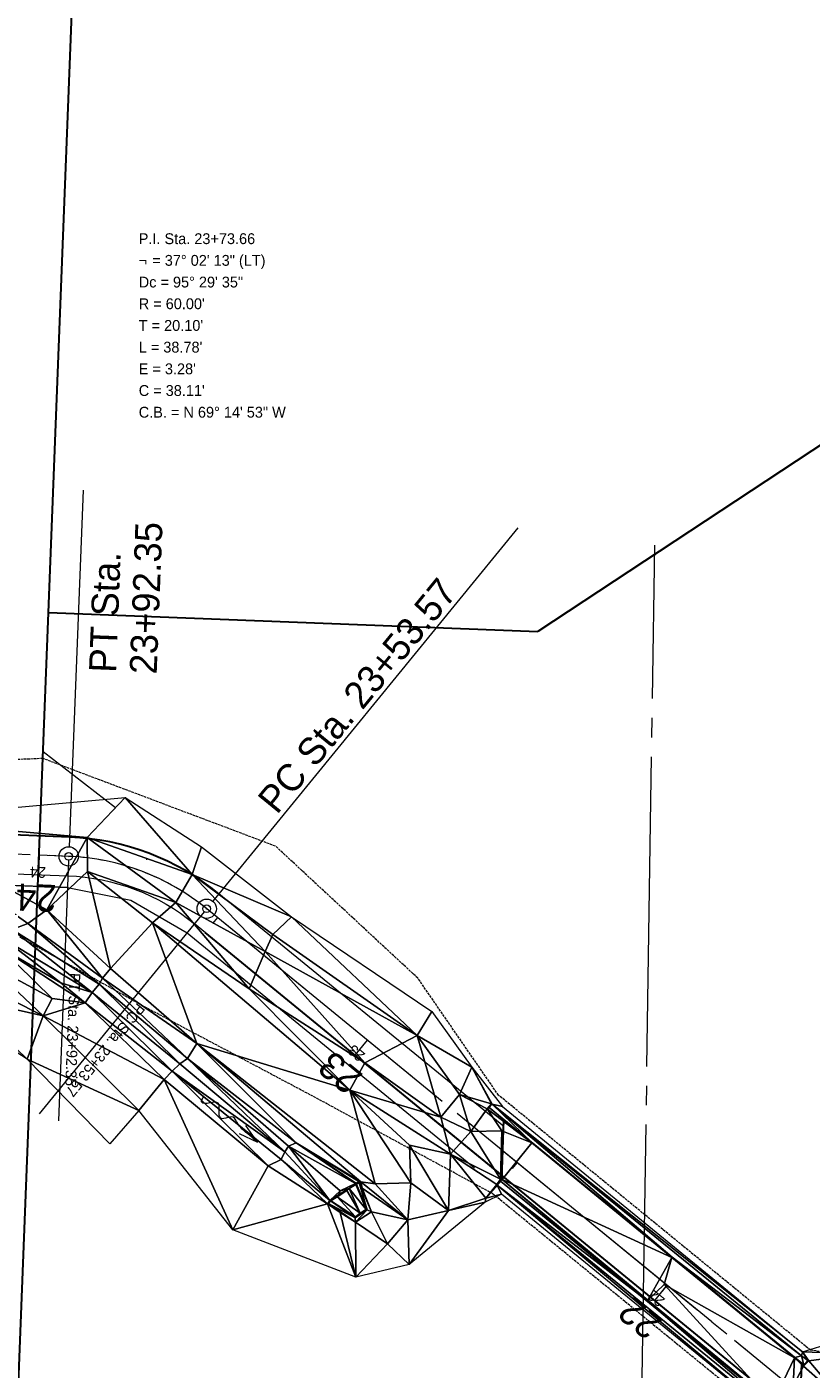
# Model space of a CAD drawing. Extents: x 2399984 to 2508823, y 556481 to 592637.
# Tile 77 of 158: x 2446080 to 2446283, y 557851 to 558197. Entities that reach past the tile are written whole.
import ezdxf
from ezdxf.enums import TextEntityAlignment as Align

# ---------------------------------------------------------------- set-up
doc = ezdxf.new("R2010")
doc.units = 0
doc.header["$MEASUREMENT"] = 0
for name, pattern in [('cl20', [100, 5, -5, 80, -5, 5]), ('cl50', [100, 7.5, -7.5, 70, -7.5, 7.5]), ('constlimit', [0.85, 0.65, -0.1, -0.1]), ('fencepr', [1, 0.925, 0.075])]:
    doc.linetypes.add(name, pattern=pattern)
for name, color, linetype, lineweight in [('BR_P_Slab_Object', 3, 'Continuous', 30), ('DR_X_Flow_Arrow', 151, 'Continuous', 0), ('DT_X_Triangles', 91, 'Continuous', 0), ('GE_P_CL_20', 7, 'cl20', 13), ('GE_P_CL_50', 7, 'cl50', 13), ('PV_P_Bikeway', 193, 'Continuous', 13), ('RD_P_Fence', 230, 'fencepr', 13), ('RW_P_Const_Limits', 120, 'constlimit', 0), ('RW_X_CL_20', 6, 'cl20', 0)]:
    doc.layers.add(name, color=color, linetype=linetype, lineweight=lineweight)
for name, color, linetype, lineweight, plot in [('GK_Visualization', 30, 'Continuous', 13, False), ('SC_Scratch1', 7, 'Continuous', 0, False), ('SC_Scratch2', 7, 'Continuous', 0, False)]:
    doc.layers.add(name, color=color, linetype=linetype, lineweight=lineweight, plot=plot)
doc.styles.add('Style-font30', font='font30.shx')
doc.styles.add('Style-font31', font='font31.shx')

# ---------------------------------------------------------------- blocks, each defined once
blk = doc.blocks.new('X_93')
at = {"layer": 'GK_Visualization', "color": 1, "linetype": 'Continuous', "lineweight": 0}
for p, q in [((-0.07, -0.07), (0.07, 0.07)), ((-0.07, 0.07), (0.07, -0.07))]:
    blk.add_line(p, q, dxfattribs=at)
blk = doc.blocks.new('X_94')
at = {"layer": 'GK_Visualization', "color": 1, "linetype": 'Continuous', "lineweight": 0}
for p, q in [((-0.07, -0.07), (0.07, 0.07)), ((-0.07, 0.07), (0.07, -0.07))]:
    blk.add_line(p, q, dxfattribs=at)
blk = doc.blocks.new('SURVPN-CROSS_16')
at = {"layer": 'GK_Visualization', "color": 30, "linetype": 'Continuous', "lineweight": 0}
for p, q in [((0.07, 0), (-0.07, 0)), ((0, 0.07), (0, -0.07))]:
    blk.add_line(p, q, dxfattribs=at)
blk = doc.blocks.new('SURVPN-CROSS_17')
at = {"layer": 'GK_Visualization', "color": 30, "linetype": 'Continuous', "lineweight": 0}
for p, q in [((0.07, 0), (-0.07, 0)), ((0, 0.07), (0, -0.07))]:
    blk.add_line(p, q, dxfattribs=at)
blk = doc.blocks.new('SURVPN-CROSS_18')
at = {"layer": 'GK_Visualization', "color": 30, "linetype": 'Continuous', "lineweight": 0}
for p, q in [((0.07, 0), (-0.07, 0)), ((0, 0.07), (0, -0.07))]:
    blk.add_line(p, q, dxfattribs=at)
blk = doc.blocks.new('SURVPN-CROSS_19')
at = {"layer": 'GK_Visualization', "color": 30, "linetype": 'Continuous', "lineweight": 0}
for p, q in [((0.07, 0), (-0.07, 0)), ((0, 0.07), (0, -0.07))]:
    blk.add_line(p, q, dxfattribs=at)
blk = doc.blocks.new('DFL-X')
at = {"layer": 'DR_X_Flow_Arrow', "color": 151, "linetype": 'Continuous', "lineweight": 0, "flags": 128}
blk.add_lwpolyline([(-0.08, -0.0214), (0, 0), (-0.08, 0.0215)], dxfattribs=at)
at = {"layer": 'DR_X_Flow_Arrow', "color": 151, "linetype": 'Continuous', "lineweight": 0}
blk.add_open_spline([(0, 0), (-0.0277, 0.0001), (-0.0554, 0.0002), (-0.0831, 0.0002), (-0.0943, 0.0003), (-0.1052, 0.005), (-0.116, 0.0077), (-0.1231, 0.0095), (-0.1299, 0.0131), (-0.1368, 0.015), (-0.1546, 0.0198), (-0.1637, -0.0202), (-0.1793, -0.0218), (-0.1969, -0.0235), (-0.2127, 0.0182), (-0.2278, 0.0195), (-0.2442, 0.0209), (-0.265, -0.0281), (-0.2838, -0.0218), (-0.2905, -0.0195), (-0.2867, 0.0007), (-0.2951, 0.0006), (-0.3134, 0.0004), (-0.3317, 0.0002), (-0.35, 0)], degree=3, knots=[0, 0, 0, 0, 0.203531, 0.203531, 0.203531, 0.286234, 0.286234, 0.286234, 0.340272, 0.340272, 0.340272, 0.477755, 0.477755, 0.477755, 0.633727, 0.633727, 0.633727, 0.804111, 0.804111, 0.804111, 0.865463, 0.865463, 0.865463, 1, 1, 1, 1], dxfattribs=at)

msp = doc.modelspace()

# ---------------------------------------------------------------- linework, layer by layer
at = {"layer": 'BR_P_Slab_Object'}
for p, q in [((2446202.81, 557899.62), (2446203.33, 557915.17)), ((2446279.74, 557836.14), (2446280.27, 557852.34))]:
    msp.add_line(p, q, dxfattribs=at)
at = {"layer": 'GE_P_CL_20'}
for p, q in [((2446090.92, 557983.12), (2446022.86, 557985.77)), ((2446555.11, 557619.22), (2446126.56, 557969.61))]:
    msp.add_line(p, q, dxfattribs=at)
at = {"layer": 'GE_P_CL_20', "linetype": 'Continuous'}
for p, q in [((2446083.27, 557983.41), (2446083.19, 557981.42)), ((2446090.88, 557982.12), (2446088.25, 557914.82)), ((2446125.92, 557968.84), (2446083.25, 557916.65)), ((2446129.32, 557967.36), (2446128.05, 557965.81)), ((2446168.03, 557935.71), (2446166.76, 557934.16)), ((2446206.73, 557904.06), (2446205.47, 557902.51)), ((2446245.44, 557872.41), (2446244.18, 557870.86))]:
    msp.add_line(p, q, dxfattribs=at)
for centre in [(2446090.92, 557983.12), (2446126.56, 557969.61)]:
    msp.add_circle(centre, 1, dxfattribs=at)
at = {"layer": 'GE_P_CL_20'}
msp.add_arc((2446088.58, 557923.16), 60, 50.7295, 87.7664, dxfattribs=at)
at = {"layer": 'GE_P_CL_50', "linetype": 'Continuous'}
for p, q in [((2446094.61, 558077.69), (2446091.01, 557985.61)), ((2446206.97, 558067.96), (2446128.14, 557971.55)), ((2446083.27, 557983.41), (2446083.08, 557978.42)), ((2446168.03, 557935.71), (2446164.86, 557931.84)), ((2446245.44, 557872.41), (2446242.28, 557868.54))]:
    msp.add_line(p, q, dxfattribs=at)
at = {"layer": 'GE_P_CL_50'}
for p, q in [((2446090.92, 557983.12), (2446022.86, 557985.77)), ((2446555.11, 557619.22), (2446129.32, 557967.36))]:
    msp.add_line(p, q, dxfattribs=at)
at = {"layer": 'GE_P_CL_50', "linetype": 'Continuous'}
for centre in [(2446090.92, 557983.12), (2446126.56, 557969.61)]:
    msp.add_circle(centre, 2.5, dxfattribs=at)
at = {"layer": 'GE_P_CL_50'}
msp.add_arc((2446088.58, 557923.16), 60, 50.7295, 87.7664, dxfattribs=at)
at = {"layer": 'GK_Visualization', "color": 30}
msp.add_arc((2446088.58, 557923.16), 60, 50.7295, 87.7664, dxfattribs=at)
at = {"layer": 'PV_P_Bikeway'}
for p, q in [((2446021.95, 557990.81), (2446091.11, 557988.11)), ((2446042.58, 557980), (2446090.72, 557978.12)), ((2446203.27, 557913.35), (2446129.72, 557973.48)), ((2446202.84, 557900.78), (2446123.39, 557965.74)), ((2446280.27, 557852.33), (2446203.33, 557915.23)), ((2446279.73, 557835.98), (2446202.78, 557898.89))]:
    msp.add_line(p, q, dxfattribs=at)
at = {"layer": 'PV_P_Bikeway', "extrusion": (0, 0, -1)}
for radius in [65, 55]:
    msp.add_arc((-2446088.58, 557923.16), radius, 92.2336, 129.2705, dxfattribs=at)
at = {"layer": 'RD_P_Fence'}
msp.add_line((2446090.6, 557975.12), (2446070.62, 557975.88), dxfattribs=at)
at = {"layer": 'RD_P_Fence', "flags": 128}
msp.add_lwpolyline([(2446070.62, 557975.9), (2446090.6, 557975.12), (2446107, 557971.79), (2446121.49, 557963.42), (2446195.71, 557902.74)], dxfattribs=at)
at = {"layer": 'RW_P_Const_Limits'}
for p, q in [((2446084.25, 558008.4), (2446027.21, 558006.04)), ((2446144.36, 557985.75), (2446084.25, 558008.4)), ((2446181.1, 557951.69), (2446144.36, 557985.75)), ((2446110.47, 557944.31), (2446078.25, 557962.29)), ((2446201.93, 557921.48), (2446181.1, 557951.69)), ((2446155.5, 557920.39), (2446110.47, 557944.31)), ((2446200.39, 557896.07), (2446155.5, 557920.39)), ((2446282.52, 557855.63), (2446201.93, 557921.48)), ((2446281.3, 557830.1), (2446200.39, 557896.07)), ((2446294.91, 557853.92), (2446282.52, 557855.63))]:
    msp.add_line(p, q, dxfattribs=at)
at = {"layer": 'RW_X_CL_20'}
msp.add_line((2446234.41, 557538.91), (2446242.32, 558063.46), dxfattribs=at)
at = {"layer": 'SC_Scratch1', "color": 4, "lineweight": 30}
for p, q in [((2446076.38, 557806.75), (2446097.2, 558340.62)), ((2446447.02, 558196.03), (2446212.06, 558041.19)), ((2446085.72, 558046.11), (2446212.06, 558041.19))]:
    msp.add_line(p, q, dxfattribs=at)
at = {"layer": 'SC_Scratch1'}
for p, q in [((2446084.32, 558010.21), (2446103.02, 557995.71)), ((2446164.86, 557931.84), (2446126.15, 557963.48)), ((2446202.86, 557899.67), (2446207.83, 557905.75))]:
    msp.add_line(p, q, dxfattribs=at)
at = {"layer": 'SC_Scratch1', "color": 193, "lineweight": 13}
msp.add_line((2446083.08, 557978.42), (2446083.27, 557983.41), dxfattribs=at)
at = {"layer": 'SC_Scratch2', "color": 4, "linetype": 'Continuous', "lineweight": 30}
for p, q in [((2446091.11, 557988.11), (2446023.06, 557990.77)), ((2446551.94, 557615.34), (2446126.15, 557963.48))]:
    msp.add_line(p, q, dxfattribs=at)
msp.add_arc((2446088.58, 557923.16), 65, 50.7295, 87.7664, dxfattribs=at)

# ---------------------------------------------------------------- block references
at = {"layer": 'DR_X_Flow_Arrow', "color": 151, "linetype": 'Continuous', "lineweight": 0, "xscale": 62.5, "yscale": 62.5, "zscale": 62.5, "rotation": 320.0427058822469}
msp.add_blockref('DFL-X', (2446139.68, 557909.37), dxfattribs=at)
at = {"layer": 'GK_Visualization', "color": 30, "linetype": 'Continuous', "lineweight": 0}
for name, p in [('SURVPN-CROSS_16', (2446090.92, 557983.12)), ('SURVPN-CROSS_18', (2446111, 557982.33)), ('SURVPN-CROSS_17', (2446126.56, 557969.61)), ('SURVPN-CROSS_19', (2446088.58, 557923.16))]:
    msp.add_blockref(name, p, dxfattribs=at)
at = {"layer": 'GK_Visualization', "color": 1, "linetype": 'Continuous', "lineweight": 0}
for name, p in [('X_94', (2446090.92, 557983.12)), ('X_93', (2446126.56, 557969.61))]:
    msp.add_blockref(name, p, dxfattribs=at)

# ---------------------------------------------------------------- texts
at = {"layer": 'GE_P_CL_20', "linetype": 'Continuous', "style": 'Style-font31'}
for s, p in [('P.I. Sta. 23+73.66', (2446109, 558144)), ('= 37%%d 02\' 13" (LT)', (2446112.5, 558138.4)), ('¬', (2446109, 558138.4)), ('Dc = 95%%d 29\' 35"', (2446109, 558132.8)), ("R = 60.00'", (2446109, 558127.2)), ("T = 20.10'", (2446109, 558121.6)), ("L = 38.78'", (2446109, 558116)), ("E = 3.28'", (2446109, 558110.4)), ("C = 38.11'", (2446109, 558104.8)), ('C.B. = N 69%%d 14\' 53" W', (2446109, 558099.2))]:
    msp.add_text(s, height=2.8, dxfattribs=at).set_placement(p, align=Align.TOP_LEFT)
for s, rotation, p in [('24', 177.7664, (2446083.02, 557980.42)), ('23', 140.7295, (2446166.09, 557933.41)), ('22', 140.7295, (2446243.54, 557870.09))]:
    msp.add_text(s, height=2.8, rotation=rotation, dxfattribs=at).set_placement(p, align=Align.CENTER)
for s, rotation, p in [('PT Sta. 23+92.35', 267.7664, (2446091.15, 557953.08)), ('PC Sta. 23+53.57', 230.7295, (2446108.65, 557945.5))]:
    msp.add_text(s, height=2.8, rotation=rotation, dxfattribs=at).set_placement(p)
at = {"layer": 'GE_P_CL_50', "linetype": 'Continuous', "style": 'Style-font31'}
msp.add_text('PC Sta. 23+53.57', height=7, rotation=50.7295, dxfattribs=at).set_placement((2446144.7, 557993.73))
for s, rotation, p in [('24', 177.7664, (2446082.65, 557975.93)), ('23', 140.7295, (2446163.19, 557929.97)), ('22', 140.7295, (2446240.69, 557866.6))]:
    msp.add_text(s, height=7, rotation=rotation, dxfattribs=at).set_placement(p, align=Align.CENTER)
at = {"layer": 'GE_P_CL_50', "linetype": 'Continuous', "insert": (2446113.73, 558030.04), "char_height": 7, "attachment_point": 7, "rotation": 87.7664, "line_spacing_factor": 0.9, "style": 'Style-font31'}
msp.add_mtext('PT Sta.\\P23+92.35', dxfattribs=at)
at = {"layer": 'GK_Visualization', "color": 1, "style": 'Style-font30'}
for s, p in [('TEMP8', (2446090.92, 557983.12)), ('TEMP7', (2446126.56, 557969.61))]:
    msp.add_text(s, height=0.14, dxfattribs=at).set_placement(p, align=Align.RIGHT)

# ---------------------------------------------------------------- meshes
at = {"layer": 'DT_X_Triangles'}
mesh = msp.add_polyface(dxfattribs=at)
corners = [(2446042.47, 557992.64), (2446105.49, 557998.33), (2446095.67, 557988), (2446085.29, 557969.37), (2446080.38, 557965.77), (2446076.35, 557964.23), (2446060.88, 557943.15), (2446063.7, 557946.64), (2446080.22, 557930.77), (2446070.04, 557955.35), (2446067.39, 557950.45), (2446084.28, 557941.92), (2446072.94, 557959.77), (2446086.66, 557946.4), (2446074.51, 557961.57), (2446088.91, 557950.48), (2446095.16, 557945.31), (2446096.99, 557948.01), (2446098.8, 557950.14), (2446109.06, 557917.54), (2446101.52, 557908.91), (2446099.64, 557951.71), (2446115.61, 557925.5), (2446095.73, 557979.23), (2446101.72, 557954.18), (2446117.67, 557927.64), (2446122.82, 557978.43), (2446118.57, 557971.18), (2446112.6, 557965.93), (2446119.61, 557929.58), (2446121.58, 557930.95), (2446124.04, 557934.82)]
mesh.append_faces([[corners[k] for k in face] for face in [(0, 1, 2), (0, 2, 3), (0, 3, 4), (0, 4, 5), (6, 7, 8), (7, 9, 10), (7, 10, 11), (7, 11, 8), (10, 9, 11), (9, 12, 13), (9, 13, 11), (12, 14, 15), (12, 15, 16), (12, 16, 13), (14, 5, 17), (14, 17, 15), (5, 4, 18), (5, 18, 17), (8, 11, 19), (8, 19, 20), (4, 3, 21), (4, 21, 18), (11, 13, 16), (11, 16, 22), (11, 22, 19), (3, 2, 23), (3, 23, 24), (3, 24, 21), (15, 17, 16), (16, 17, 25), (16, 25, 22), (2, 1, 26), (2, 26, 27), (2, 27, 23), (23, 27, 28), (23, 28, 24), (17, 18, 29), (17, 29, 25), (18, 21, 30), (18, 30, 29), (21, 24, 31), (24, 28, 31)]])
mesh = msp.add_polyface(dxfattribs=at)
corners = [(2446099.64, 557951.71), (2446124.04, 557934.82), (2446121.58, 557930.95), (2446105.49, 557998.33), (2446125.23, 557985.55), (2446122.82, 557978.43), (2446109.06, 557917.54), (2446115.61, 557925.5), (2446133.28, 557886.69), (2446112.6, 557965.93), (2446118.57, 557971.18), (2446137.54, 557948.93), (2446163.56, 557922.81), (2446117.67, 557927.64), (2446142.44, 557903.25), (2446145.76, 557904.86), (2446119.61, 557929.58), (2446146.75, 557906.84), (2446141.63, 557958.56), (2446149.66, 557909.13), (2446147.66, 557908.31), (2446148.46, 557967.55), (2446143.61, 557962.97), (2446170.04, 557898.6), (2446166.35, 557899.11), (2446167.37, 557929.84), (2446180.89, 557936.9), (2446157.77, 557893.46), (2446158.38, 557894.27), (2446164.96, 557898.66), (2446161.02, 557896.79), (2446165.83, 557899.16), (2446165.1, 557898.74), (2446165.23, 557898.46), (2446165.08, 557898.38), (2446165.94, 557898.88)]
mesh.append_faces([[corners[k] for k in face] for face in [(0, 1, 2), (3, 4, 5), (6, 7, 8), (9, 10, 11), (9, 11, 12), (9, 12, 1), (7, 13, 14), (7, 14, 8), (13, 15, 14), (13, 16, 17), (13, 17, 15), (10, 5, 18), (10, 18, 11), (16, 2, 17), (2, 19, 20), (2, 20, 17), (2, 1, 19), (5, 4, 21), (5, 21, 22), (5, 22, 18), (1, 12, 23), (1, 23, 24), (1, 24, 19), (11, 18, 25), (11, 25, 12), (18, 22, 26), (18, 26, 25), (14, 15, 27), (22, 21, 26), (15, 17, 28), (17, 20, 28), (20, 19, 29), (20, 29, 30), (20, 30, 28), (19, 24, 31), (19, 31, 32), (19, 32, 29), (29, 32, 33), (29, 33, 34), (32, 35, 33), (32, 31, 35), (31, 24, 35)]])
mesh = msp.add_polyface(dxfattribs=at)
corners = [(2446148.46, 557967.55), (2446184.75, 557943.11), (2446180.89, 557936.9), (2446163.56, 557922.81), (2446167.37, 557929.84), (2446187, 557915.8), (2446189.56, 557906.28), (2446178.96, 557908.55), (2446179.25, 557898.88), (2446170.04, 557898.6), (2446188.98, 557891.67), (2446195.03, 557928.71), (2446191.86, 557921.62), (2446194.76, 557912.12), (2446198.69, 557894.87), (2446202.42, 557899.8), (2446201.49, 557898.43), (2446200.1, 557919.26), (2446199.03, 557917.93), (2446202.76, 557912.23), (2446202.93, 557918.53), (2446200.31, 557919.18), (2446199.49, 557918.31), (2446210.51, 557909.17), (2446210.65, 557909.19), (2446280.46, 557855.25), (2446246.82, 557879.66), (2446202.18, 557899.05), (2446201.56, 557898.23), (2446202.44, 557899.28), (2446202.39, 557899.33), (2446202.86, 557899.67), (2446246.74, 557879.58)]
mesh.append_faces([[corners[k] for k in face] for face in [(0, 1, 2), (3, 4, 5), (3, 5, 6), (3, 6, 7), (3, 7, 8), (3, 8, 9), (4, 2, 5), (7, 6, 10), (7, 10, 8), (2, 1, 11), (2, 11, 12), (2, 12, 5), (5, 12, 13), (5, 13, 6), (10, 6, 14), (6, 13, 15), (6, 15, 16), (6, 16, 14), (12, 11, 17), (12, 17, 18), (12, 18, 13), (13, 18, 19), (13, 19, 15), (11, 20, 21), (11, 21, 17), (18, 17, 22), (18, 22, 23), (18, 23, 19), (22, 17, 21), (22, 21, 24), (22, 24, 23), (21, 20, 25), (21, 26, 24), (16, 15, 27), (16, 27, 28), (28, 27, 29), (27, 15, 30), (27, 30, 29), (30, 15, 31), (30, 31, 29), (15, 19, 31), (19, 23, 31), (23, 24, 32)]])
mesh = msp.add_polyface(dxfattribs=at)
corners = [(2446164.98, 557888.68), (2446169.16, 557891.36), (2446173.29, 557883.11), (2446165.06, 557874.45), (2446178.87, 557877.79), (2446166.35, 557899.11), (2446170.04, 557898.6), (2446178.51, 557889.28), (2446166.7, 557897.5), (2446179.25, 557898.88), (2446188.98, 557891.67), (2446198.52, 557893.85), (2446198.69, 557894.87), (2446202.75, 557895.9), (2446201.49, 557898.43), (2446201.56, 557898.23), (2446200.31, 557919.18), (2446280.46, 557855.25), (2446280.19, 557854.16), (2446246.82, 557879.66), (2446202.44, 557899.28), (2446240.31, 557868.38), (2446282.84, 557832.06), (2446280.12, 557832.64), (2446202.86, 557899.67), (2446210.51, 557909.17), (2446246.74, 557879.58), (2446240.51, 557868.52), (2446210.65, 557909.19), (2446272.55, 557841.99), (2446272.77, 557841.99), (2446244.73, 557872.6), (2446278.41, 557853.66), (2446278.51, 557853.74), (2446282.98, 557833.97), (2446283.64, 557832.97), (2446278.02, 557846.41), (2446287.22, 557835.07), (2446280.72, 557851.54), (2446280.81, 557851.9)]
mesh.append_faces([[corners[k] for k in face] for face in [(0, 1, 2), (3, 2, 4), (5, 6, 7), (5, 7, 8), (8, 7, 1), (1, 7, 2), (6, 9, 7), (2, 7, 4), (7, 9, 10), (7, 10, 4), (4, 10, 11), (10, 12, 11), (11, 12, 13), (12, 14, 15), (12, 15, 13), (16, 17, 18), (16, 18, 19), (15, 20, 21), (15, 21, 22), (15, 22, 23), (15, 23, 13), (20, 24, 21), (24, 25, 26), (24, 26, 27), (24, 27, 21), (28, 19, 26), (21, 27, 29), (21, 29, 22), (27, 30, 29), (27, 26, 31), (27, 31, 30), (31, 26, 32), (31, 32, 30), (26, 19, 32), (19, 18, 33), (19, 33, 32), (29, 30, 34), (29, 35, 22), (30, 32, 36), (30, 36, 37), (36, 32, 38), (32, 33, 39)]])
mesh = msp.add_polyface(dxfattribs=at)
corners = [(2446133.28, 557886.69), (2446142.44, 557903.25), (2446157.77, 557893.46), (2446165.06, 557874.45), (2446145.76, 557904.86), (2446158.38, 557894.27), (2446158.04, 557893.54), (2446161.06, 557891.19), (2446158.57, 557894.17), (2446164.9, 557889.82), (2446164.98, 557888.68), (2446161.02, 557896.79), (2446160.71, 557895.85), (2446160.29, 557895.26), (2446158.64, 557894.21), (2446165.02, 557890.05), (2446164.98, 557890.04), (2446162.74, 557896.88), (2446166.18, 557891.02), (2446163.37, 557897.39), (2446164.96, 557898.66), (2446165.08, 557898.38), (2446167.78, 557891.95), (2446168.04, 557891.9), (2446169.16, 557891.36), (2446173.29, 557883.11), (2446165.23, 557898.46), (2446165.94, 557898.88), (2446166.7, 557897.5), (2446166.35, 557899.11)]
mesh.append_faces([[corners[k] for k in face] for face in [(0, 1, 2), (0, 2, 3), (4, 5, 2), (2, 5, 6), (2, 6, 7), (2, 7, 3), (6, 5, 8), (6, 8, 9), (6, 9, 10), (6, 10, 7), (5, 11, 12), (5, 12, 13), (5, 13, 14), (5, 14, 8), (8, 14, 9), (14, 13, 15), (14, 15, 16), (14, 16, 9), (13, 12, 17), (13, 17, 18), (13, 18, 15), (12, 11, 19), (12, 19, 17), (11, 20, 19), (7, 10, 3), (17, 19, 18), (19, 20, 21), (19, 21, 22), (19, 22, 18), (9, 16, 15), (9, 15, 23), (9, 23, 10), (10, 23, 24), (10, 25, 3), (15, 18, 22), (15, 22, 23), (21, 26, 22), (26, 27, 23), (26, 23, 22), (27, 28, 24), (27, 24, 23), (27, 29, 28)]])
mesh = msp.add_polyface(dxfattribs=at)
corners = [(2446272.55, 557841.99), (2446282.98, 557833.97), (2446283.64, 557832.97), (2446272.77, 557841.99), (2446287.22, 557835.07), (2446278.02, 557846.41), (2446280.72, 557851.54), (2446290.92, 557842.57), (2446278.41, 557853.66), (2446280.81, 557851.9), (2446278.51, 557853.74), (2446280.19, 557854.16), (2446280.12, 557832.64), (2446282.84, 557832.06), (2446283.03, 557831.86), (2446284.61, 557829.67), (2446284.31, 557824.95), (2446283.46, 557807.88), (2446280.46, 557855.25), (2446281.81, 557852.94), (2446299.51, 557861.06), (2446295.62, 557854.68), (2446282.06, 557852.9), (2446284.31, 557833.49), (2446301.2, 557802.21), (2446288.82, 557801.69), (2446306.02, 557808.03), (2446323.79, 557799.92), (2446326.59, 557801.7), (2446338.81, 557814.97), (2446331.8, 557808.03), (2446347.72, 557824.13), (2446317.03, 557789.99), (2446320.86, 557794.45), (2446377.95, 557775.31), (2446383.11, 557780.04)]
mesh.append_faces([[corners[k] for k in face] for face in [(0, 1, 2), (3, 4, 1), (5, 6, 7), (5, 7, 4), (8, 9, 6), (10, 11, 9), (12, 13, 14), (12, 14, 15), (12, 15, 16), (12, 16, 17), (11, 18, 19), (11, 19, 9), (18, 20, 21), (18, 21, 22), (18, 22, 19), (6, 9, 22), (6, 22, 7), (9, 19, 22), (22, 21, 7), (13, 2, 14), (1, 4, 23), (1, 23, 2), (14, 2, 23), (14, 23, 15), (17, 24, 25), (17, 16, 26), (17, 26, 24), (16, 15, 26), (23, 26, 15), (23, 4, 26), (4, 27, 26), (4, 7, 28), (4, 28, 27), (7, 21, 29), (7, 29, 30), (7, 30, 28), (21, 20, 31), (21, 31, 29), (24, 26, 32), (26, 27, 33), (30, 29, 34), (29, 31, 35)]])

doc.saveas('drawing.dxf')
